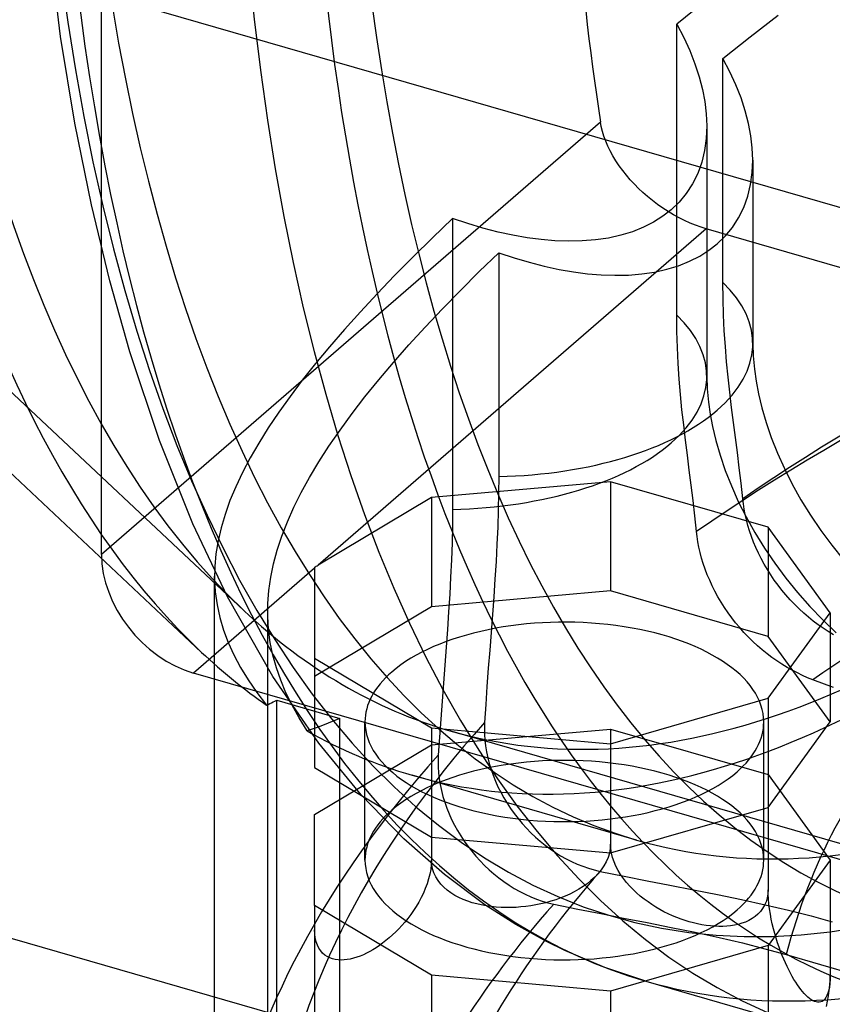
# Model space of a CAD drawing. Header units: millimetres. Extents: x -167 to 167, y -141 to 124.
# Tile 4 of 13: x -103 to -73, y -82 to -45. Entities that reach past the tile are written whole.
import ezdxf

# ---------------------------------------------------------------- set-up
doc = ezdxf.new("R2010")
doc.units = ezdxf.units.MM
doc.layers.add('HIDDEN', color=7, linetype='Continuous')
doc.layers.add('THICK', color=7, linetype='Continuous')

msp = doc.modelspace()

# ---------------------------------------------------------------- linework, layer by layer
at = {"layer": 'HIDDEN'}
for p, q in [((-100.128, -65.041), (-100.128, -27.261)), ((-128.413, -35.592), (-94.772, -67.152)), ((-129.628, -37.515), (-96.36, -68.727)), ((-101.668, -45.564), (-102.442, -38.931)), ((-77.442, -44.268), (-78.491, -45.106)), ((-75.732, -45.586), (-74.679, -44.765)), ((-78.491, -45.106), (-78.228, -45.602)), ((-78.491, -56.043), (-78.491, -45.106)), ((-101.126, -48.822), (-101.668, -45.564)), ((-78.228, -45.602), (-77.999, -46.099)), ((-76.755, -46.396), (-75.732, -45.586)), ((-77.999, -46.099), (-77.804, -46.593)), ((-77.804, -46.593), (-77.644, -47.08)), ((-76.493, -46.891), (-76.755, -46.396)), ((-76.755, -54.815), (-76.755, -46.396)), ((-76.264, -47.387), (-76.493, -46.891)), ((-77.644, -47.08), (-77.521, -47.556)), ((-76.07, -47.879), (-76.264, -47.387)), ((-77.521, -47.556), (-77.433, -48.018)), ((-77.433, -48.018), (-77.379, -48.475)), ((-75.911, -48.364), (-76.07, -47.879)), ((-77.379, -48.475), (-77.36, -48.933)), ((-75.789, -48.839), (-75.911, -48.364)), ((-100.503, -51.892), (-101.126, -48.822)), ((-81.359, -48.787), (-100.128, -65.041)), ((-81.327, -48.958), (-81.359, -48.787)), ((-75.701, -49.299), (-75.789, -48.839)), ((-81.284, -49.135), (-81.327, -48.958)), ((-81.228, -49.316), (-81.284, -49.135)), ((-77.36, -48.933), (-77.381, -49.401)), ((-77.36, -48.937), (-77.36, -58.353)), ((-81.161, -49.5), (-81.228, -49.316)), ((-81.082, -49.686), (-81.161, -49.5)), ((-77.381, -49.401), (-77.444, -49.857)), ((-75.647, -49.756), (-75.701, -49.299)), ((-80.991, -49.872), (-81.082, -49.686)), ((-80.889, -50.059), (-80.991, -49.872)), ((-77.444, -49.857), (-77.551, -50.296)), ((-75.628, -50.214), (-75.647, -49.756)), ((-80.777, -50.245), (-80.889, -50.059)), ((-80.655, -50.428), (-80.777, -50.245)), ((-77.551, -50.296), (-77.702, -50.714)), ((-75.649, -50.681), (-75.628, -50.214)), ((-75.628, -50.217), (-75.628, -57.121)), ((-80.523, -50.609), (-80.655, -50.428)), ((-80.384, -50.785), (-80.523, -50.609)), ((-77.702, -50.714), (-77.895, -51.105)), ((-75.712, -51.137), (-75.649, -50.681)), ((-80.237, -50.957), (-80.384, -50.785)), ((-80.084, -51.122), (-80.237, -50.957)), ((-79.926, -51.281), (-80.084, -51.122)), ((-79.76, -51.437), (-79.926, -51.281)), ((-79.585, -51.59), (-79.76, -51.437)), ((-78.129, -51.466), (-78.399, -51.793)), ((-77.895, -51.105), (-78.129, -51.466)), ((-75.819, -51.576), (-75.712, -51.137)), ((-79.402, -51.739), (-79.585, -51.59)), ((-79.212, -51.883), (-79.402, -51.739)), ((-78.399, -51.793), (-78.7, -52.084)), ((-75.97, -51.993), (-75.819, -51.576)), ((-99.81, -54.761), (-100.503, -51.892)), ((-79.015, -52.02), (-79.212, -51.883)), ((-78.814, -52.151), (-79.015, -52.02)), ((-78.7, -52.084), (-79.011, -52.328)), ((-78.609, -52.273), (-78.814, -52.151)), ((-76.163, -52.384), (-75.97, -51.993)), ((-86.926, -52.41), (-87.682, -53.138)), ((-86.35, -52.604), (-86.926, -52.41)), ((-86.926, -52.41), (-86.926, -63.348)), ((-79.358, -52.548), (-79.739, -52.742)), ((-79.011, -52.328), (-79.358, -52.548)), ((-78.402, -52.386), (-78.609, -52.273)), ((-78.194, -52.49), (-78.402, -52.386)), ((-77.986, -52.584), (-78.194, -52.49)), ((-76.397, -52.745), (-76.163, -52.384)), ((-77.377, -52.802), (-91.981, -65.45)), ((-85.777, -52.775), (-86.35, -52.604)), ((-85.21, -52.921), (-85.777, -52.775)), ((-84.654, -53.042), (-85.21, -52.921)), ((-80.152, -52.907), (-80.593, -53.042)), ((-79.739, -52.742), (-80.152, -52.907)), ((-77.78, -52.667), (-77.986, -52.584)), ((-77.576, -52.74), (-77.78, -52.667)), ((-77.377, -52.802), (-77.576, -52.74)), ((-14.049, -71.084), (-77.377, -52.802)), ((-76.667, -53.072), (-76.397, -52.745)), ((-87.682, -53.138), (-88.406, -53.852)), ((-84.11, -53.137), (-84.654, -53.042)), ((-83.584, -53.205), (-84.11, -53.137)), ((-83.07, -53.249), (-83.584, -53.205)), ((-82.555, -53.267), (-83.07, -53.249)), ((-82.044, -53.257), (-82.555, -53.267)), ((-81.544, -53.216), (-82.044, -53.257)), ((-81.058, -53.145), (-81.544, -53.216)), ((-80.593, -53.042), (-81.058, -53.145)), ((-76.968, -53.363), (-76.667, -53.072)), ((-77.625, -53.827), (-77.279, -53.606)), ((-77.279, -53.606), (-76.968, -53.363)), ((-88.406, -53.852), (-89.1, -54.554)), ((-85.918, -54.409), (-85.185, -53.697)), ((-85.185, -53.697), (-84.61, -53.889)), ((-85.185, -53.697), (-85.185, -62.116)), ((-84.61, -53.889), (-84.038, -54.059)), ((-78.419, -54.186), (-78.006, -54.021)), ((-78.006, -54.021), (-77.625, -53.827)), ((-86.624, -55.113), (-85.918, -54.409)), ((-84.038, -54.059), (-83.472, -54.205)), ((-83.472, -54.205), (-82.916, -54.325)), ((-82.916, -54.325), (-82.374, -54.419)), ((-82.374, -54.419), (-81.849, -54.487)), ((-79.808, -54.496), (-79.323, -54.424)), ((-79.323, -54.424), (-78.859, -54.321)), ((-78.859, -54.321), (-78.419, -54.186)), ((-99.057, -57.427), (-99.81, -54.761)), ((-89.1, -54.554), (-89.761, -55.243)), ((-81.849, -54.487), (-81.335, -54.53)), ((-81.335, -54.53), (-80.819, -54.547)), ((-80.819, -54.547), (-80.309, -54.537)), ((-80.309, -54.537), (-79.808, -54.496)), ((-87.301, -55.808), (-86.624, -55.113)), ((-76.749, -55.432), (-76.755, -54.815)), ((-89.761, -55.243), (-90.39, -55.919)), ((-76.73, -56.039), (-76.749, -55.432)), ((-87.947, -56.492), (-87.301, -55.808)), ((-90.39, -55.919), (-90.986, -56.582)), ((-78.485, -56.66), (-78.491, -56.043)), ((-76.701, -56.638), (-76.73, -56.039)), ((-90.986, -56.582), (-91.548, -57.232)), ((-88.563, -57.166), (-87.947, -56.492)), ((-76.661, -57.225), (-76.701, -56.638)), ((-78.467, -57.267), (-78.485, -56.66)), ((-91.548, -57.232), (-92.077, -57.869)), ((-89.147, -57.829), (-88.563, -57.166)), ((-78.437, -57.866), (-78.467, -57.267)), ((-76.612, -57.803), (-76.661, -57.225)), ((-75.628, -57.121), (-75.614, -57.579)), ((-97.944, -60.757), (-99.057, -57.427)), ((-75.614, -57.579), (-75.57, -58.082)), ((-92.077, -57.869), (-92.573, -58.492)), ((-89.699, -58.481), (-89.147, -57.829)), ((-78.398, -58.453), (-78.437, -57.866)), ((-76.555, -58.375), (-76.612, -57.803)), ((-75.57, -58.082), (-75.506, -58.531)), ((-92.573, -58.492), (-93.034, -59.102)), ((-90.217, -59.122), (-89.699, -58.481)), ((-78.349, -59.03), (-78.398, -58.453)), ((-77.36, -58.353), (-77.346, -58.814)), ((-76.492, -58.945), (-76.555, -58.375)), ((-77.346, -58.814), (-77.301, -59.32)), ((-75.506, -58.531), (-75.416, -59.006)), ((-93.034, -59.102), (-93.461, -59.699)), ((-90.703, -59.75), (-90.217, -59.122)), ((-78.292, -59.603), (-78.349, -59.03)), ((-76.424, -59.513), (-76.492, -58.945)), ((-75.416, -59.006), (-75.289, -59.533)), ((-78.229, -60.173), (-78.292, -59.603)), ((-77.301, -59.32), (-77.238, -59.766)), ((-76.352, -60.079), (-76.424, -59.513)), ((-75.289, -59.533), (-75.129, -60.083)), ((-93.461, -59.699), (-93.853, -60.283)), ((-91.154, -60.367), (-90.703, -59.75)), ((-77.238, -59.766), (-77.148, -60.238)), ((-93.853, -60.283), (-94.211, -60.855)), ((-78.161, -60.741), (-78.229, -60.173)), ((-77.148, -60.238), (-77.021, -60.765)), ((-76.279, -60.645), (-76.352, -60.079)), ((-75.129, -60.083), (-74.934, -60.652)), ((-91.571, -60.971), (-91.154, -60.367)), ((-76.207, -61.214), (-76.279, -60.645)), ((-74.934, -60.652), (-74.702, -61.237)), ((-96.689, -63.889), (-97.944, -60.757)), ((-94.211, -60.855), (-94.535, -61.415)), ((-91.953, -61.564), (-91.571, -60.971)), ((-78.09, -61.307), (-78.161, -60.741)), ((-77.021, -60.765), (-76.861, -61.315)), ((-94.535, -61.415), (-94.823, -61.962)), ((-78.018, -61.873), (-78.09, -61.307)), ((-76.861, -61.315), (-76.666, -61.885)), ((-76.136, -61.787), (-76.207, -61.214)), ((-74.702, -61.237), (-74.442, -61.816)), ((-92.301, -62.145), (-91.953, -61.564)), ((-76.069, -62.366), (-76.136, -61.787)), ((-74.442, -61.816), (-74.147, -62.401)), ((-94.823, -61.962), (-95.076, -62.498)), ((-92.613, -62.714), (-92.301, -62.145)), ((-85.185, -62.116), (-85.189, -62.74)), ((-77.946, -62.442), (-78.018, -61.873)), ((-76.666, -61.885), (-76.434, -62.469)), ((-95.076, -62.498), (-95.295, -63.022)), ((-80.98, -62.315), (-87.716, -62.908)), ((-80.98, -62.315), (-80.98, -66.417)), ((-75.056, -64.025), (-80.98, -62.315)), ((-77.875, -63.015), (-77.946, -62.442)), ((-76.434, -62.469), (-76.174, -63.048)), ((-76.007, -62.952), (-76.069, -62.366)), ((-74.147, -62.401), (-73.819, -62.988)), ((-92.891, -63.272), (-92.613, -62.714)), ((-87.716, -62.908), (-91.981, -65.45)), ((-87.716, -62.908), (-87.716, -67.011)), ((-85.189, -62.74), (-85.202, -63.372)), ((-95.295, -63.022), (-95.478, -63.537)), ((-93.134, -63.819), (-92.891, -63.272)), ((-77.808, -63.594), (-77.875, -63.015)), ((-76.174, -63.048), (-75.879, -63.633)), ((-75.984, -63.146), (-76.007, -62.952)), ((-75.953, -63.344), (-75.984, -63.146)), ((-73.819, -62.988), (-73.458, -63.571)), ((-95.478, -63.537), (-95.627, -64.04)), ((-86.926, -63.348), (-86.93, -63.972)), ((-85.202, -63.372), (-85.224, -64.014)), ((-77.747, -64.181), (-77.808, -63.594)), ((-75.914, -63.545), (-75.953, -63.344)), ((-75.867, -63.748), (-75.914, -63.545)), ((-75.879, -63.633), (-75.551, -64.22)), ((-73.458, -63.571), (-73.071, -64.141)), ((-95.382, -66.638), (-96.689, -63.889)), ((-95.627, -64.04), (-95.741, -64.535)), ((-93.342, -64.355), (-93.134, -63.819)), ((-86.93, -63.972), (-86.943, -64.604)), ((-85.224, -64.014), (-85.253, -64.661)), ((-75.812, -63.954), (-75.867, -63.748)), ((-75.749, -64.162), (-75.812, -63.954)), ((-75.056, -64.025), (-75.056, -68.127)), ((-72.716, -67.239), (-75.056, -64.025)), ((-93.516, -64.88), (-93.342, -64.355)), ((-77.724, -64.375), (-77.747, -64.181)), ((-77.693, -64.572), (-77.724, -64.375)), ((-75.678, -64.37), (-75.749, -64.162)), ((-75.598, -64.579), (-75.678, -64.37)), ((-75.551, -64.22), (-75.19, -64.803)), ((-73.071, -64.141), (-72.656, -64.701)), ((-95.741, -64.535), (-95.82, -65.021)), ((-86.943, -64.604), (-86.965, -65.246)), ((-85.253, -64.661), (-85.288, -65.311)), ((-77.655, -64.773), (-77.693, -64.572)), ((-77.608, -64.977), (-77.655, -64.773)), ((-75.51, -64.788), (-75.598, -64.579)), ((-75.414, -64.996), (-75.51, -64.788)), ((-72.656, -64.701), (-72.214, -65.245)), ((-95.82, -65.021), (-95.864, -65.498)), ((-93.655, -65.395), (-93.516, -64.88)), ((-77.553, -65.183), (-77.608, -64.977)), ((-75.311, -65.202), (-75.414, -64.996)), ((-75.19, -64.803), (-74.803, -65.374)), ((-95.864, -65.498), (-95.874, -65.969)), ((-93.76, -65.901), (-93.655, -65.395)), ((-92.113, -65.528), (-92.113, -65.564)), ((-86.965, -65.246), (-86.994, -65.893)), ((-85.288, -65.311), (-85.329, -65.969)), ((-77.49, -65.39), (-77.553, -65.183)), ((-77.418, -65.599), (-77.49, -65.39)), ((-75.199, -65.407), (-75.311, -65.202)), ((-75.08, -65.61), (-75.199, -65.407)), ((-74.803, -65.374), (-74.388, -65.933)), ((-92.113, -65.564), (-96.664, -69.505)), ((-95.875, -92.232), (-95.875, -65.867)), ((-93.831, -66.398), (-93.76, -65.901)), ((-92.113, -65.564), (-92.113, -68.949)), ((-86.994, -65.893), (-87.029, -66.543)), ((-77.339, -65.808), (-77.418, -65.599)), ((-77.251, -66.017), (-77.339, -65.808)), ((-74.954, -65.81), (-75.08, -65.61)), ((-74.82, -66.006), (-74.954, -65.81)), ((-95.874, -65.969), (-95.847, -66.456)), ((-85.329, -65.969), (-85.374, -66.634)), ((-77.155, -66.225), (-77.251, -66.017)), ((-77.052, -66.431), (-77.155, -66.225)), ((-74.68, -66.198), (-74.82, -66.006)), ((-74.533, -66.386), (-74.68, -66.198)), ((-74.388, -65.933), (-73.947, -66.477)), ((-95.847, -66.456), (-95.782, -66.938)), ((-93.678, -69.633), (-95.382, -66.638)), ((-93.868, -66.886), (-93.831, -66.398)), ((-80.98, -66.417), (-87.716, -67.011)), ((-87.029, -66.543), (-87.07, -67.2)), ((-85.374, -66.634), (-85.423, -67.303)), ((-75.056, -68.127), (-80.98, -66.417)), ((-76.941, -66.636), (-77.052, -66.431)), ((-76.821, -66.839), (-76.941, -66.636)), ((-74.38, -66.569), (-74.533, -66.386)), ((-74.222, -66.747), (-74.38, -66.569)), ((-73.947, -66.477), (-73.482, -67.004)), ((-95.782, -66.938), (-95.68, -67.414)), ((-93.873, -67.366), (-93.868, -66.886)), ((-87.716, -67.011), (-92.113, -69.631)), ((-76.695, -67.039), (-76.821, -66.839)), ((-74.057, -66.919), (-74.222, -66.747)), ((-73.888, -67.086), (-74.057, -66.919)), ((-73.482, -67.004), (-72.997, -67.509)), ((-93.875, -90.5), (-93.875, -67.194)), ((-93.843, -67.861), (-93.873, -67.366)), ((-87.07, -67.2), (-87.116, -67.865)), ((-85.423, -67.303), (-85.474, -67.975)), ((-76.561, -67.235), (-76.695, -67.039)), ((-76.421, -67.427), (-76.561, -67.235)), ((-75.056, -70.453), (-72.716, -67.239)), ((-73.713, -67.247), (-73.888, -67.086)), ((-73.535, -67.401), (-73.713, -67.247)), ((-72.716, -67.239), (-72.716, -71.341)), ((-95.68, -67.414), (-95.539, -67.887)), ((-76.274, -67.614), (-76.421, -67.427)), ((-76.122, -67.797), (-76.274, -67.614)), ((-73.353, -67.548), (-73.535, -67.401)), ((-73.167, -67.688), (-73.353, -67.548)), ((-72.98, -67.821), (-73.167, -67.688)), ((-72.997, -67.509), (-72.494, -67.99)), ((-95.539, -67.887), (-95.362, -68.357)), ((-93.778, -68.35), (-93.843, -67.861)), ((-87.116, -67.865), (-87.165, -68.534)), ((-85.474, -67.975), (-85.526, -68.65)), ((-75.963, -67.975), (-76.122, -67.797)), ((-75.799, -68.148), (-75.963, -67.975)), ((-72.716, -71.341), (-75.056, -68.127)), ((-72.79, -67.946), (-72.98, -67.821)), ((-72.598, -68.063), (-72.79, -67.946)), ((-95.362, -68.357), (-95.146, -68.825)), ((-93.68, -68.831), (-93.778, -68.35)), ((-75.629, -68.315), (-75.799, -68.148)), ((-75.455, -68.476), (-75.629, -68.315)), ((-75.276, -68.63), (-75.455, -68.476)), ((-95.146, -68.825), (-94.894, -69.294)), ((-93.548, -69.307), (-93.68, -68.831)), ((-87.165, -68.534), (-87.216, -69.206)), ((-85.526, -68.65), (-85.577, -69.327)), ((-75.094, -68.777), (-75.276, -68.63)), ((-74.909, -68.917), (-75.094, -68.777)), ((-92.113, -68.949), (-87.716, -71.569)), ((-92.113, -68.949), (-92.113, -73.051)), ((-87.216, -69.206), (-87.267, -69.881)), ((-74.721, -69.049), (-74.909, -68.917)), ((-74.531, -69.174), (-74.721, -69.049)), ((-74.339, -69.292), (-74.531, -69.174)), ((-33.336, -87.787), (-96.664, -69.505)), ((-94.894, -69.294), (-94.606, -69.763)), ((-93.384, -69.777), (-93.548, -69.307)), ((-85.577, -69.327), (-85.627, -70.005)), ((-74.146, -69.401), (-74.339, -69.292)), ((-73.952, -69.502), (-74.146, -69.401)), ((-73.759, -69.595), (-73.952, -69.502)), ((-73.566, -69.68), (-73.759, -69.595)), ((-94.606, -69.763), (-94.28, -70.236)), ((-91.954, -72.14), (-93.678, -69.633)), ((-93.188, -70.243), (-93.384, -69.777)), ((-87.267, -69.881), (-87.319, -70.558)), ((-73.376, -69.756), (-73.566, -69.68)), ((-72.599, -70.054), (-73.376, -69.756)), ((-94.28, -70.236), (-93.918, -70.713)), ((-92.958, -70.714), (-93.188, -70.243)), ((-85.627, -70.005), (-85.674, -70.683)), ((-93.918, -70.713), (-93.857, -70.684)), ((-93.857, -70.684), (-93.794, -70.654)), ((-93.794, -70.654), (-93.73, -70.623)), ((-93.73, -70.623), (-93.666, -70.591)), ((-93.666, -70.591), (-93.601, -70.559)), ((-93.601, -70.559), (-93.535, -70.527)), ((-93.535, -102.758), (-93.535, -70.527)), ((-93.535, -70.527), (-91.157, -71.213)), ((-92.693, -71.192), (-92.958, -70.714)), ((-87.319, -70.558), (-87.369, -71.235)), ((-85.674, -70.683), (-85.717, -71.362)), ((-80.98, -72.163), (-75.056, -70.453)), ((-75.056, -70.453), (-75.056, -74.555)), ((-92.391, -71.677), (-92.693, -71.192)), ((-91.603, -71.395), (-91.814, -71.476)), ((-91.384, -71.307), (-91.603, -71.395)), ((-91.157, -71.213), (-91.384, -71.307)), ((-91.157, -101.713), (-91.157, -71.213)), ((-90.216, -76.537), (-90.216, -71.341)), ((-87.369, -71.235), (-87.416, -71.914)), ((-85.717, -71.362), (-85.725, -71.582)), ((-75.216, -76.538), (-75.216, -71.341)), ((-75.056, -74.555), (-72.716, -71.341)), ((-92.208, -71.617), (-92.391, -71.677)), ((-92.015, -71.55), (-92.208, -71.617)), ((-91.814, -71.476), (-92.015, -71.55)), ((-87.716, -71.569), (-80.98, -72.163)), ((-87.716, -71.569), (-87.716, -75.672)), ((-87.716, -72.207), (-80.98, -71.614)), ((35.434, -107.027), (-87.022, -71.677)), ((-85.725, -71.582), (-85.722, -71.804)), ((-85.722, -71.804), (-85.707, -72.026)), ((-80.98, -71.614), (-75.056, -73.324)), ((-80.98, -71.614), (-80.98, -75.944)), ((-90.356, -74.09), (-91.954, -72.14)), ((-87.416, -71.914), (-87.459, -72.592)), ((-85.707, -72.026), (-85.682, -72.248)), ((-80.98, -72.163), (-80.98, -76.265)), ((-92.113, -74.827), (-87.716, -72.207)), ((-87.716, -72.207), (-87.716, -76.538)), ((-85.682, -72.248), (-85.646, -72.47)), ((-85.646, -72.47), (-85.599, -72.691)), ((-87.459, -72.592), (-87.467, -72.813)), ((-87.467, -72.813), (-87.464, -73.034)), ((-85.599, -72.691), (-85.542, -72.912)), ((-85.542, -72.912), (-85.475, -73.132)), ((-92.113, -73.051), (-87.716, -75.672)), ((-87.464, -73.034), (-87.449, -73.256)), ((-87.449, -73.256), (-87.424, -73.478)), ((-85.475, -73.132), (-85.398, -73.351)), ((-79.999, -75.786), (-88.442, -73.348)), ((-87.424, -73.478), (-87.388, -73.7)), ((-85.398, -73.351), (-85.312, -73.566)), ((-85.312, -73.566), (-85.216, -73.779)), ((-75.056, -73.324), (-72.716, -76.538)), ((-75.056, -73.324), (-75.056, -77.654)), ((-87.388, -73.7), (-87.342, -73.921)), ((-87.342, -73.921), (-87.285, -74.142)), ((-85.216, -73.779), (-85.111, -73.989)), ((-85.111, -73.989), (-84.997, -74.195)), ((-88.759, -75.741), (-90.356, -74.09)), ((-87.285, -74.142), (-87.217, -74.362)), ((-87.217, -74.362), (-87.14, -74.581)), ((-84.997, -74.195), (-84.874, -74.398)), ((-84.874, -74.398), (-84.743, -74.597)), ((-87.14, -74.581), (-87.054, -74.796)), ((-84.743, -74.597), (-84.604, -74.791)), ((-84.604, -74.791), (-84.458, -74.98)), ((-80.98, -76.265), (-75.056, -74.555)), ((-92.113, -78.248), (-92.113, -74.827)), ((-87.054, -74.796), (-86.958, -75.009)), ((-86.958, -75.009), (-86.853, -75.219)), ((-84.458, -74.98), (-84.304, -75.163)), ((-84.304, -75.163), (-84.144, -75.339)), ((-86.853, -75.219), (-86.739, -75.425)), ((-86.739, -75.425), (-86.616, -75.628)), ((-84.144, -75.339), (-83.977, -75.51)), ((-83.977, -75.51), (-83.804, -75.673)), ((-87.231, -77.083), (-88.759, -75.741)), ((-87.716, -75.672), (-80.98, -76.265)), ((-86.616, -75.628), (-86.486, -75.826)), ((-86.486, -75.826), (-86.347, -76.02)), ((-83.804, -75.673), (-83.625, -75.829)), ((-83.625, -75.829), (-83.441, -75.978)), ((-86.347, -76.02), (-86.2, -76.209)), ((-86.2, -76.209), (-86.047, -76.392)), ((-83.441, -75.978), (-83.25, -76.119)), ((-83.25, -76.119), (-83.056, -76.251)), ((-83.056, -76.251), (-82.857, -76.375)), ((-80.99, -76.108), (-81.022, -76.279)), ((-80.98, -75.944), (-80.99, -76.108)), ((-80.971, -76.103), (-80.98, -75.944)), ((-80.945, -76.272), (-80.971, -76.103)), ((-80.904, -76.436), (-80.945, -76.272)), ((-87.716, -76.538), (-87.723, -76.705)), ((-87.706, -76.7), (-87.716, -76.538)), ((-86.047, -76.392), (-85.886, -76.569)), ((-85.886, -76.569), (-85.72, -76.739)), ((-82.857, -76.375), (-82.654, -76.489)), ((-82.654, -76.489), (-82.448, -76.594)), ((-82.448, -76.594), (-82.239, -76.688)), ((-81.142, -76.599), (-81.231, -76.758)), ((-81.073, -76.441), (-81.142, -76.599)), ((-81.022, -76.279), (-81.073, -76.441)), ((-80.848, -76.598), (-80.904, -76.436)), ((-80.775, -76.765), (-80.848, -76.598)), ((-72.716, -76.538), (-75.056, -79.751)), ((-72.716, -76.538), (-72.716, -80.868)), ((-87.744, -76.886), (-87.777, -77.062)), ((-87.723, -76.705), (-87.744, -76.886)), ((-87.674, -76.865), (-87.706, -76.7)), ((-87.623, -77.018), (-87.674, -76.865)), ((-85.72, -76.739), (-85.547, -76.903)), ((-85.547, -76.903), (-85.368, -77.059)), ((-82.239, -76.688), (-82.026, -76.773)), ((-82.026, -76.773), (-81.811, -76.847)), ((-81.811, -76.847), (-81.594, -76.91)), ((-81.594, -76.91), (-81.375, -76.963)), ((-81.334, -76.907), (-81.445, -77.043)), ((-81.375, -76.963), (-80.47, -77.149)), ((-81.231, -76.758), (-81.334, -76.907)), ((-80.69, -76.927), (-80.775, -76.765)), ((-80.599, -77.077), (-80.69, -76.927)), ((-87.822, -77.242), (-87.88, -77.428)), ((-87.777, -77.062), (-87.822, -77.242)), ((-87.554, -77.164), (-87.623, -77.018)), ((-87.465, -77.308), (-87.554, -77.164)), ((-87.362, -77.439), (-87.465, -77.308)), ((-85.705, -78.218), (-87.231, -77.083)), ((-85.368, -77.059), (-85.183, -77.208)), ((-85.183, -77.208), (-84.993, -77.348)), ((-84.993, -77.348), (-84.798, -77.481)), ((-81.715, -77.307), (-81.864, -77.426)), ((-81.574, -77.178), (-81.715, -77.307)), ((-81.445, -77.043), (-81.574, -77.178)), ((-80.495, -77.226), (-80.599, -77.077)), ((-80.379, -77.375), (-80.495, -77.226)), ((-80.47, -77.149), (-79.6, -77.321)), ((-80.255, -77.517), (-80.379, -77.375)), ((-79.6, -77.321), (-78.748, -77.487)), ((-87.947, -77.608), (-88.02, -77.777)), ((-87.88, -77.428), (-87.947, -77.608)), ((-87.25, -77.555), (-87.362, -77.439)), ((-87.122, -77.667), (-87.25, -77.555)), ((-86.981, -77.771), (-87.122, -77.667)), ((-84.798, -77.481), (-84.599, -77.605)), ((-84.599, -77.605), (-84.397, -77.719)), ((-84.397, -77.719), (-84.191, -77.823)), ((-82.343, -77.73), (-82.516, -77.817)), ((-82.172, -77.633), (-82.343, -77.73)), ((-82.013, -77.533), (-82.172, -77.633)), ((-81.864, -77.426), (-82.013, -77.533)), ((-80.128, -77.648), (-80.255, -77.517)), ((-80, -77.77), (-80.128, -77.648)), ((-78.748, -77.487), (-77.864, -77.658)), ((-77.864, -77.658), (-76.962, -77.836)), ((-75.056, -77.654), (-75.064, -77.808)), ((-75.052, -77.822), (-75.056, -77.654)), ((-88.196, -78.122), (-88.293, -78.286)), ((-88.104, -77.95), (-88.196, -78.122)), ((-88.02, -77.777), (-88.104, -77.95)), ((-86.832, -77.864), (-86.981, -77.771)), ((-86.682, -77.944), (-86.832, -77.864)), ((-86.524, -78.017), (-86.682, -77.944)), ((-86.353, -78.084), (-86.524, -78.017)), ((-86.18, -78.141), (-86.353, -78.084)), ((-84.191, -77.823), (-83.981, -77.918)), ((-83.981, -77.918), (-83.769, -78.003)), ((-83.769, -78.003), (-83.554, -78.077)), ((-83.554, -78.077), (-83.337, -78.14)), ((-83.22, -78.087), (-83.409, -78.14)), ((-83.035, -78.028), (-83.22, -78.087)), ((-82.855, -77.963), (-83.035, -78.028)), ((-82.683, -77.893), (-82.855, -77.963)), ((-82.516, -77.817), (-82.683, -77.893)), ((-79.86, -77.892), (-80, -77.77)), ((-79.714, -78.008), (-79.86, -77.892)), ((-79.57, -78.114), (-79.714, -78.008)), ((-79.428, -78.211), (-79.57, -78.114)), ((-76.962, -77.836), (-76.056, -78.023)), ((-76.056, -78.023), (-75.158, -78.219)), ((-75.132, -78.103), (-75.187, -78.232)), ((-75.09, -77.962), (-75.132, -78.103)), ((-75.064, -77.808), (-75.09, -77.962)), ((-75.041, -78.006), (-75.052, -77.822)), ((-75.023, -78.187), (-75.041, -78.006)), ((-87.716, -80.868), (-92.113, -78.248)), ((-92.113, -78.248), (-92.113, -82.578)), ((-88.391, -78.438), (-88.494, -78.586)), ((-88.293, -78.286), (-88.391, -78.438)), ((-86.013, -78.187), (-86.18, -78.141)), ((-85.84, -78.226), (-86.013, -78.187)), ((-85.661, -78.26), (-85.84, -78.226)), ((-84.548, -78.957), (-85.705, -78.218)), ((-85.475, -78.286), (-85.661, -78.26)), ((-85.287, -78.306), (-85.475, -78.286)), ((-85.096, -78.318), (-85.287, -78.306)), ((-84.905, -78.324), (-85.096, -78.318)), ((-84.715, -78.323), (-84.905, -78.324)), ((-84.529, -78.315), (-84.715, -78.323)), ((-84.348, -78.302), (-84.529, -78.315)), ((-84.167, -78.283), (-84.348, -78.302)), ((-83.981, -78.258), (-84.167, -78.283)), ((-83.791, -78.226), (-83.981, -78.258)), ((-83.6, -78.186), (-83.791, -78.226)), ((-83.409, -78.14), (-83.6, -78.186)), ((-83.337, -78.14), (-83.117, -78.192)), ((-83.117, -78.192), (-82.212, -78.379)), ((-82.212, -78.379), (-81.34, -78.552)), ((-79.28, -78.305), (-79.428, -78.211)), ((-79.127, -78.394), (-79.28, -78.305)), ((-78.97, -78.479), (-79.127, -78.394)), ((-78.81, -78.559), (-78.97, -78.479)), ((-75.345, -78.47), (-75.436, -78.567)), ((-75.26, -78.358), (-75.345, -78.47)), ((-75.187, -78.232), (-75.26, -78.358)), ((-75.158, -78.219), (-74.281, -78.424)), ((-74.999, -78.372), (-75.023, -78.187)), ((-74.968, -78.566), (-74.999, -78.372)), ((-74.281, -78.424), (-73.438, -78.639)), ((-88.606, -78.734), (-88.719, -78.873)), ((-88.494, -78.586), (-88.606, -78.734)), ((-81.34, -78.552), (-80.487, -78.717)), ((-80.487, -78.717), (-79.603, -78.889)), ((-78.648, -78.632), (-78.81, -78.559)), ((-78.487, -78.699), (-78.648, -78.632)), ((-78.327, -78.76), (-78.487, -78.699)), ((-78.17, -78.813), (-78.327, -78.76)), ((-78.018, -78.86), (-78.17, -78.813)), ((-77.865, -78.902), (-78.018, -78.86)), ((-75.781, -78.808), (-75.907, -78.867)), ((-75.657, -78.738), (-75.781, -78.808)), ((-75.54, -78.657), (-75.657, -78.738)), ((-75.436, -78.567), (-75.54, -78.657)), ((-74.933, -78.755), (-74.968, -78.566)), ((-74.894, -78.934), (-74.933, -78.755)), ((-73.438, -78.639), (-72.638, -78.861)), ((-24.622, -102.259), (-105.378, -78.946)), ((-92.106, -79.317), (-92.113, -79.158)), ((-88.94, -79.121), (-89.058, -79.24)), ((-88.828, -78.999), (-88.94, -79.121)), ((-88.719, -78.873), (-88.828, -78.999)), ((-83.385, -79.603), (-84.548, -78.957)), ((-79.603, -78.889), (-78.7, -79.067)), ((-78.7, -79.067), (-77.792, -79.254)), ((-77.708, -78.939), (-77.865, -78.902)), ((-77.548, -78.97), (-77.708, -78.939)), ((-77.387, -78.997), (-77.548, -78.97)), ((-77.226, -79.016), (-77.387, -78.997)), ((-77.066, -79.029), (-77.226, -79.016)), ((-76.909, -79.035), (-77.066, -79.029)), ((-76.755, -79.034), (-76.909, -79.035)), ((-76.607, -79.026), (-76.755, -79.034)), ((-76.465, -79.011), (-76.607, -79.026)), ((-76.322, -78.988), (-76.465, -79.011)), ((-76.176, -78.955), (-76.322, -78.988)), ((-76.036, -78.914), (-76.176, -78.955)), ((-75.907, -78.867), (-76.036, -78.914)), ((-74.849, -79.119), (-74.894, -78.934)), ((-74.8, -79.303), (-74.849, -79.119)), ((-92.085, -79.473), (-92.106, -79.317)), ((-92.052, -79.61), (-92.085, -79.473)), ((-89.427, -79.568), (-89.551, -79.665)), ((-89.302, -79.465), (-89.427, -79.568)), ((-89.179, -79.355), (-89.302, -79.465)), ((-89.058, -79.24), (-89.179, -79.355)), ((-82.701, -79.94), (-83.385, -79.603)), ((-77.792, -79.254), (-76.893, -79.45)), ((-76.893, -79.45), (-76.015, -79.656)), ((-74.749, -79.48), (-74.8, -79.303)), ((-74.697, -79.645), (-74.749, -79.48)), ((-92.007, -79.736), (-92.052, -79.61)), ((-91.949, -79.852), (-92.007, -79.736)), ((-91.882, -79.952), (-91.949, -79.852)), ((-91.809, -80.035), (-91.882, -79.952)), ((-89.915, -79.909), (-90.033, -79.977)), ((-89.797, -79.836), (-89.915, -79.909)), ((-89.675, -79.754), (-89.797, -79.836)), ((-89.551, -79.665), (-89.675, -79.754)), ((-81.19, -80.579), (-82.701, -79.94)), ((-75.056, -79.751), (-80.98, -81.462)), ((-76.015, -79.656), (-75.171, -79.871)), ((-75.171, -79.871), (-74.37, -80.093)), ((-75.056, -79.751), (-75.056, -84.082)), ((-74.642, -79.807), (-74.697, -79.645)), ((-74.582, -79.97), (-74.642, -79.807)), ((-74.522, -80.125), (-74.582, -79.97)), ((-91.725, -80.108), (-91.809, -80.035)), ((-91.633, -80.17), (-91.725, -80.108)), ((-91.536, -80.218), (-91.633, -80.17)), ((-91.438, -80.253), (-91.536, -80.218)), ((-91.335, -80.278), (-91.438, -80.253)), ((-91.223, -80.294), (-91.335, -80.278)), ((-91.111, -80.299), (-91.223, -80.294)), ((-91.002, -80.295), (-91.111, -80.299)), ((-90.889, -80.282), (-91.002, -80.295)), ((-90.771, -80.261), (-90.889, -80.282)), ((-90.651, -80.232), (-90.771, -80.261)), ((-90.527, -80.195), (-90.651, -80.232)), ((-90.403, -80.15), (-90.527, -80.195)), ((-90.278, -80.098), (-90.403, -80.15)), ((-90.154, -80.04), (-90.278, -80.098)), ((-90.033, -79.977), (-90.154, -80.04)), ((-74.464, -80.265), (-74.522, -80.125)), ((-74.404, -80.403), (-74.464, -80.265)), ((-74.37, -80.093), (65.71, -120.531)), ((-79.649, -81.091), (-81.19, -80.579)), ((-74.342, -80.538), (-74.404, -80.403)), ((-74.278, -80.669), (-74.342, -80.538)), ((-74.212, -80.795), (-74.278, -80.669)), ((-80.98, -81.462), (-87.716, -80.868)), ((-87.716, -80.868), (-87.716, -85.198)), ((-74.146, -80.916), (-74.212, -80.795)), ((-74.079, -81.029), (-74.146, -80.916)), ((-74.013, -81.135), (-74.079, -81.029)), ((-72.733, -81.244), (-72.72, -81.048)), ((-72.72, -81.026), (-72.731, -81.179)), ((-72.716, -80.868), (-72.72, -81.026)), ((-72.72, -81.048), (-72.716, -80.868)), ((-79.653, -81.089), (-72.898, -83.039)), ((-73.949, -81.233), (-74.013, -81.135)), ((-73.886, -81.322), (-73.949, -81.233)), ((-73.823, -81.406), (-73.886, -81.322)), ((-73.758, -81.485), (-73.823, -81.406)), ((-72.773, -81.431), (-72.804, -81.54)), ((-72.78, -81.637), (-72.753, -81.436)), ((-72.749, -81.312), (-72.773, -81.431)), ((-72.753, -81.436), (-72.733, -81.244)), ((-72.731, -81.179), (-72.749, -81.312)), ((-80.98, -81.462), (-80.98, -85.792)), ((-73.693, -81.56), (-73.758, -81.485)), ((-73.626, -81.629), (-73.693, -81.56)), ((-73.56, -81.691), (-73.626, -81.629)), ((-73.494, -81.745), (-73.56, -81.691)), ((-73.43, -81.79), (-73.494, -81.745)), ((-73.368, -81.827), (-73.43, -81.79)), ((-73.308, -81.855), (-73.368, -81.827)), ((-72.972, -81.815), (-73.023, -81.85)), ((-72.922, -81.766), (-72.972, -81.815)), ((-72.878, -81.704), (-72.922, -81.766)), ((-72.839, -81.631), (-72.878, -81.704)), ((-72.804, -81.54), (-72.839, -81.631)), ((-72.815, -81.844), (-72.78, -81.637)), ((-73.25, -81.873), (-73.308, -81.855)), ((-73.19, -81.884), (-73.25, -81.873)), ((-73.13, -81.883), (-73.19, -81.884)), ((-73.075, -81.872), (-73.13, -81.883)), ((-73.023, -81.85), (-73.075, -81.872)), ((-72.854, -82.04), (-72.815, -81.844))]:
    msp.add_line(p, q, dxfattribs=at)
for centre, major_axis, ratio, start_param, end_param in [((-61.228, 17.675), (-25.794, -89.352), 0.433013, -2.55359, -0.217856), ((-53.65, 15.487), (26.348, 91.273), 0.433013, 0.588003, 3.141593), ((-35.128, 10.141), (26.348, 91.273), 0.433013, 1.927127, 2.390471), ((-62.094, 17.925), (-26.348, -91.273), 0.433013, -1.083426, -0.217816), ((-43.431, 12.537), (-26.348, -91.273), 0.433013, -1.111922, 0), ((-53.65, 15.487), (27.18, 94.155), 0.433013, 2.158799, 3.729595), ((-51.918, 14.987), (27.735, 96.077), 0.433013, 2.158799, 3.141593), ((-43.431, 12.537), (-27.18, -94.155), 0.433013, -0.982794, 0.588003), ((-45.163, 13.037), (27.735, 96.077), 0.433013, 2.158799, 3.729595), ((0, -90.5), (-93.875, 0), 0.5, -1.288423, -0.627224), ((0, -92.232), (-95.875, 0), 0.5, -1.268591, -0.625077), ((-85.628, -57.121), (10, 0), 0.5, -0.523599, 0.479222), ((-87.36, -58.353), (10, 0), 0.5, -0.523599, 0.480114), ((-85.628, -57.121), (10, 0), 0.5, -1.526419, -0.523599), ((-87.36, -58.353), (10, 0), 0.5, -1.527311, -0.523599), ((0, -96.562), (-90.875, 0), 0.5, -0.854211, -0.631006), ((-61.228, 17.675), (-25.794, -89.352), 0.433013, 0, 0.588003), ((-62.094, 17.925), (-26.348, -91.273), 0.433013, 0.00001, 0.588003), ((-96.664, -66.041), (2.619, -3.024), 0.75, -2.427868, -0.857072), ((-91.981, -61.986), (14.724, 9.139), 0.17079, -1.685302, -1.676407), ((-53.65, 15.487), (26.348, 91.273), 0.433013, -3.141592, -2.55359), ((-61.228, 17.675), (-25.794, -89.352), 0.433013, -0.217856, 0), ((-82.716, -71.341), (7.5, 0), 0.5, -0.000094, 2.617994), ((-62.094, 17.925), (-26.348, -91.273), 0.433013, -0.217816, -0.146184), ((-82.716, -71.341), (7.5, 0), 0.5, 2.617994, 3.141499), ((0, -90.5), (-93.875, 0), 0.5, -0.419973, 0.241225), ((-82.716, -71.341), (7.5, 0), 0.5, 3.141499, 5.759587), ((-82.716, -71.341), (7.5, 0), 0.5, -0.523599, -0.000094), ((-62.094, 17.925), (-26.348, -91.273), 0.433013, -0.103676, 0.00001), ((-51.918, 14.987), (27.735, 96.077), 0.433013, -3.141486, -2.55359), ((-70.04, -80.673), (-2.774, -9.608), 0.433013, -2.55359, -1.506392), ((-82.716, -76.538), (7.5, 0), 0.5, -0.000094, 2.617994), ((0, -92.232), (-95.875, 0), 0.5, -0.422121, 0.221393), ((-82.716, -76.538), (7.5, 0), 0.5, 2.617994, 3.141499), ((-82.716, -76.538), (7.5, 0), 0.5, 3.141499, 5.759587), ((-82.716, -76.538), (7.5, 0), 0.5, -0.523599, -0.000094), ((0, -94.83), (-88.875, 0), 0.5, -0.413781, -0.185253), ((0, -96.562), (-90.875, 0), 0.5, -0.416191, -0.192987), ((-51.918, 14.987), (27.735, 96.077), 0.433013, -3.141592, -3.141486)]:
    msp.add_ellipse(centre, major_axis=major_axis, ratio=ratio, start_param=start_param, end_param=end_param, dxfattribs=at)
at = {"layer": 'THICK'}
msp.add_line((-46.372, -59.499), (-127.128, -36.186), dxfattribs=at)

doc.saveas('drawing.dxf')
